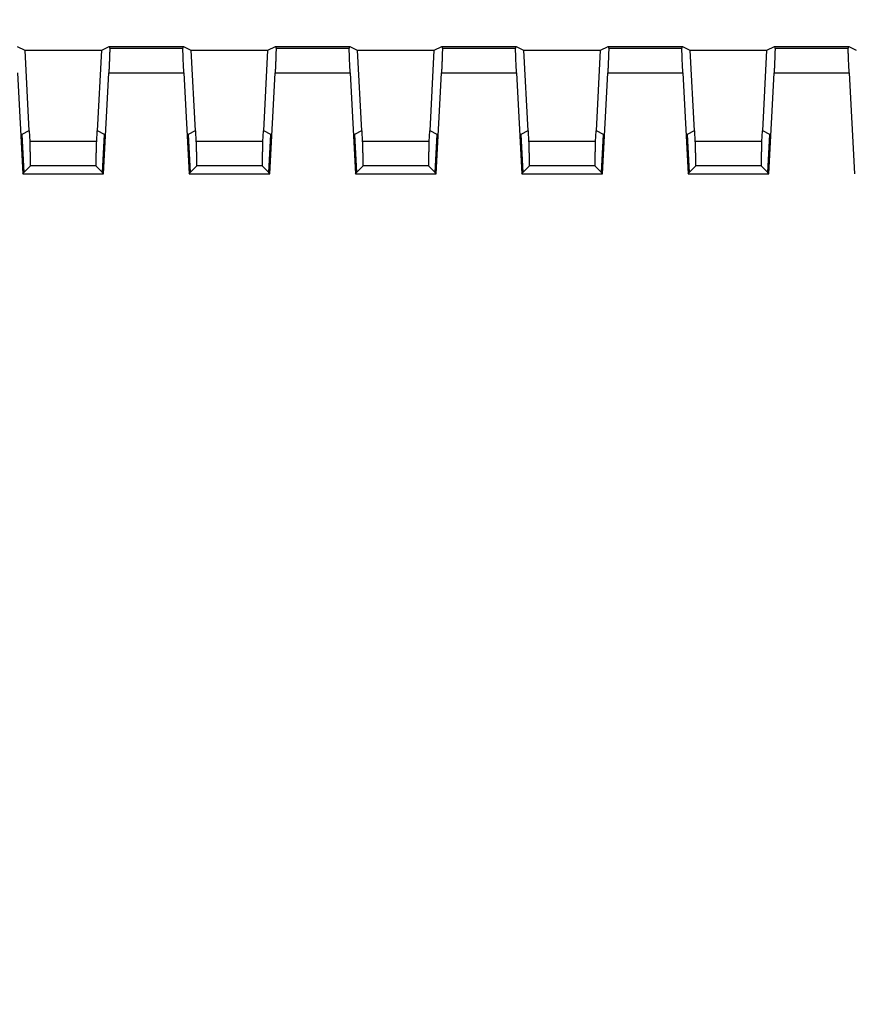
# Model space of a CAD drawing. Header units: millimetres. Extents: x 10 to 410, y 10 to 314.
# Tile 17 of 31: x 249 to 266, y 154 to 174. Entities that reach past the tile are written whole.
import ezdxf

# ---------------------------------------------------------------- set-up
doc = ezdxf.new("R2010")
doc.units = ezdxf.units.MM
doc.header["$LTSCALE"] = 1.5
doc.layers.add('DIMENSIONS', color=140, linetype='Continuous', lineweight=25)
doc.styles.add('SLDTEXTSTYLE0', font='TXT', dxfattribs={"width": 0.7})
doc.dimstyles.new('SLDDIMSTYLE2', dxfattribs={"dimtxt": 3.237012, "dimasz": 4.953, "dimexe": 0, "dimexo": 0.0625, "dimgap": 0.809253, "dimtad": 0, "dimtih": 1, "dimtoh": 1, "dimrnd": 1e-09, "dimzin": 4, "dimdsep": 46, "dimtxsty": 'SLDTEXTSTYLE0', "dimsah": 1, "dimcen": 0.09, "dimadec": 0, "dimazin": 1, "dimtfac": 1, "dimtofl": 0, "dimtmove": 0, "dimatfit": 3, "dimfxl": 0, "dimfrac": 2, "dimtolj": 1, "dimtzin": 12, "dimarcsym": 0})

# ---------------------------------------------------------------- blocks, each defined once
blk = doc.blocks.new('_D_2')
at = {"layer": 'DIMENSIONS'}
for p, q in [((161.61, 130.737), (161.61, 197.796)), ((276.61, 152.945), (276.61, 197.796)), ((161.61, 193.033), (209.618, 193.033)), ((214.004, 193.033), (212.917, 193.033)), ((212.917, 193.033), (212.917, 187.889)), ((223.623, 193.033), (224.71, 193.033)), ((224.71, 193.033), (224.71, 187.889)), ((276.61, 193.033), (228.01, 193.033)), ((212.917, 187.889), (214.004, 187.889)), ((224.71, 187.889), (223.623, 187.889))]:
    blk.add_line(p, q, dxfattribs=at)
for points in [[(161.61, 193.033), (166.563, 192.271), (166.563, 193.795)], [(276.61, 193.033), (271.657, 193.795), (271.657, 192.271)]]:
    blk.add_solid(points, dxfattribs=at)
at = {"layer": 'DIMENSIONS', "char_height": 3.175, "attachment_point": 1, "style": 'SLDTEXTSTYLE0'}
for s, insert in [('115.0', (212.658, 197.851)), ('4.53', (214.004, 191.982))]:
    blk.add_mtext(s, dxfattribs=dict(at, insert=insert))

msp = doc.modelspace()

# ---------------------------------------------------------------- linework, layer by layer
for p, q in [((248.496, 173.727), (248.648, 173.653)), ((248.648, 173.653), (248.735, 172.001)), ((248.648, 173.653), (250.222, 173.653)), ((250.136, 172.001), (250.222, 173.653)), ((250.222, 173.653), (250.375, 173.727)), ((250.375, 173.727), (250.386, 173.686)), ((250.375, 173.727), (251.896, 173.727)), ((251.884, 173.686), (250.386, 173.686)), ((251.884, 173.686), (251.896, 173.727)), ((251.896, 173.727), (252.048, 173.653)), ((252.048, 173.653), (252.135, 172.001)), ((252.048, 173.653), (253.622, 173.653)), ((253.536, 172.001), (253.622, 173.653)), ((253.622, 173.653), (253.775, 173.727)), ((253.775, 173.727), (253.786, 173.686)), ((253.775, 173.727), (255.296, 173.727)), ((255.284, 173.686), (253.786, 173.686)), ((255.284, 173.686), (255.296, 173.727)), ((255.296, 173.727), (255.448, 173.653)), ((255.448, 173.653), (255.535, 172.001)), ((255.448, 173.653), (257.022, 173.653)), ((256.936, 172.001), (257.022, 173.653)), ((257.022, 173.653), (257.175, 173.727)), ((257.175, 173.727), (257.186, 173.686)), ((257.175, 173.727), (258.696, 173.727)), ((258.684, 173.686), (257.186, 173.686)), ((258.684, 173.686), (258.696, 173.727)), ((258.696, 173.727), (258.848, 173.653)), ((258.848, 173.653), (258.935, 172.001)), ((258.848, 173.653), (260.422, 173.653)), ((260.336, 172.001), (260.422, 173.653)), ((260.422, 173.653), (260.575, 173.727)), ((260.575, 173.727), (260.586, 173.686)), ((260.575, 173.727), (262.096, 173.727)), ((262.084, 173.686), (260.586, 173.686)), ((262.084, 173.686), (262.096, 173.727)), ((262.096, 173.727), (262.248, 173.653)), ((262.248, 173.653), (262.335, 172.001)), ((262.248, 173.653), (263.822, 173.653)), ((263.736, 172.001), (263.822, 173.653)), ((263.822, 173.653), (263.975, 173.727)), ((263.975, 173.727), (263.986, 173.686)), ((263.975, 173.727), (265.496, 173.727)), ((265.484, 173.686), (263.986, 173.686)), ((265.484, 173.686), (265.496, 173.727)), ((265.496, 173.727), (265.648, 173.653)), ((248.502, 173.187), (248.61, 171.127)), ((248.502, 173.187), (248.61, 171.127)), ((250.26, 171.127), (250.368, 173.187)), ((250.26, 171.127), (250.368, 173.187)), ((250.368, 173.187), (251.902, 173.187)), ((250.368, 173.187), (251.902, 173.187)), ((251.902, 173.187), (252.01, 171.127)), ((251.902, 173.187), (252.01, 171.127)), ((253.66, 171.127), (253.768, 173.187)), ((253.66, 171.127), (253.768, 173.187)), ((253.768, 173.187), (255.302, 173.187)), ((253.768, 173.187), (255.302, 173.187)), ((255.302, 173.187), (255.41, 171.127)), ((255.302, 173.187), (255.41, 171.127)), ((257.06, 171.127), (257.168, 173.187)), ((257.06, 171.127), (257.168, 173.187)), ((257.168, 173.187), (258.702, 173.187)), ((257.168, 173.187), (258.702, 173.187)), ((258.702, 173.187), (258.81, 171.127)), ((258.702, 173.187), (258.81, 171.127)), ((260.46, 171.127), (260.568, 173.187)), ((260.46, 171.127), (260.568, 173.187)), ((260.568, 173.187), (262.102, 173.187)), ((260.568, 173.187), (262.102, 173.187)), ((262.102, 173.187), (262.21, 171.127)), ((262.102, 173.187), (262.21, 171.127)), ((263.86, 171.127), (263.968, 173.187)), ((263.86, 171.127), (263.968, 173.187)), ((263.968, 173.187), (265.502, 173.187)), ((263.968, 173.187), (265.502, 173.187)), ((265.502, 173.187), (265.61, 171.127)), ((265.502, 173.187), (265.61, 171.127)), ((248.735, 172.001), (248.59, 171.927)), ((248.59, 171.927), (248.631, 171.149)), ((248.75, 172.001), (248.735, 172.001)), ((248.757, 171.788), (248.75, 172.001)), ((250.121, 172.001), (250.113, 171.788)), ((250.136, 172.001), (250.121, 172.001)), ((250.28, 171.927), (250.136, 172.001)), ((250.239, 171.149), (250.28, 171.927)), ((252.135, 172.001), (251.99, 171.927)), ((251.99, 171.927), (252.031, 171.149)), ((252.15, 172.001), (252.135, 172.001)), ((252.157, 171.788), (252.15, 172.001)), ((253.521, 172.001), (253.513, 171.788)), ((253.536, 172.001), (253.521, 172.001)), ((253.68, 171.927), (253.536, 172.001)), ((253.639, 171.149), (253.68, 171.927)), ((255.535, 172.001), (255.39, 171.927)), ((255.39, 171.927), (255.431, 171.149)), ((255.55, 172.001), (255.535, 172.001)), ((255.557, 171.788), (255.55, 172.001)), ((256.921, 172.001), (256.913, 171.788)), ((256.936, 172.001), (256.921, 172.001)), ((257.08, 171.927), (256.936, 172.001)), ((257.039, 171.149), (257.08, 171.927)), ((258.935, 172.001), (258.79, 171.927)), ((258.79, 171.927), (258.831, 171.149)), ((258.95, 172.001), (258.935, 172.001)), ((258.957, 171.788), (258.95, 172.001)), ((260.321, 172.001), (260.313, 171.788)), ((260.336, 172.001), (260.321, 172.001)), ((260.48, 171.927), (260.336, 172.001)), ((260.439, 171.149), (260.48, 171.927)), ((262.335, 172.001), (262.19, 171.927)), ((262.19, 171.927), (262.231, 171.149)), ((262.35, 172.001), (262.335, 172.001)), ((262.357, 171.788), (262.35, 172.001)), ((263.721, 172.001), (263.713, 171.788)), ((263.736, 172.001), (263.721, 172.001)), ((263.88, 171.927), (263.736, 172.001)), ((263.839, 171.149), (263.88, 171.927)), ((250.113, 171.788), (248.757, 171.788)), ((253.513, 171.788), (252.157, 171.788)), ((256.913, 171.788), (255.557, 171.788)), ((260.313, 171.788), (258.957, 171.788)), ((263.713, 171.788), (262.357, 171.788)), ((248.631, 171.149), (248.766, 171.288)), ((250.104, 171.288), (248.766, 171.288)), ((250.239, 171.149), (250.104, 171.288)), ((252.166, 171.288), (252.031, 171.149)), ((253.504, 171.288), (252.166, 171.288)), ((253.639, 171.149), (253.504, 171.288)), ((255.566, 171.288), (255.431, 171.149)), ((256.904, 171.288), (255.566, 171.288)), ((257.039, 171.149), (256.904, 171.288)), ((258.966, 171.288), (258.831, 171.149)), ((260.304, 171.288), (258.966, 171.288)), ((260.439, 171.149), (260.304, 171.288)), ((262.366, 171.288), (262.231, 171.149)), ((263.704, 171.288), (262.366, 171.288)), ((263.839, 171.149), (263.704, 171.288)), ((248.61, 171.127), (248.631, 171.149)), ((248.61, 171.127), (250.26, 171.127)), ((248.61, 171.127), (250.26, 171.127)), ((250.26, 171.127), (250.239, 171.149)), ((252.01, 171.127), (252.031, 171.149)), ((252.01, 171.127), (253.66, 171.127)), ((252.01, 171.127), (253.66, 171.127)), ((253.66, 171.127), (253.639, 171.149)), ((255.41, 171.127), (255.431, 171.149)), ((255.41, 171.127), (257.06, 171.127)), ((255.41, 171.127), (257.06, 171.127)), ((257.06, 171.127), (257.039, 171.149)), ((258.81, 171.127), (258.831, 171.149)), ((258.81, 171.127), (260.46, 171.127)), ((258.81, 171.127), (260.46, 171.127)), ((260.46, 171.127), (260.439, 171.149)), ((262.21, 171.127), (262.231, 171.149)), ((262.21, 171.127), (263.86, 171.127)), ((262.21, 171.127), (263.86, 171.127)), ((263.86, 171.127), (263.839, 171.149))]:
    msp.add_line(p, q)
for points, knots in [([(250.386, 173.686), (250.386, 173.684), (250.387, 173.68), (250.387, 173.662), (250.386, 173.635), (250.385, 173.598), (250.384, 173.551), (250.382, 173.494), (250.379, 173.427), (250.376, 173.353), (250.372, 173.272), (250.37, 173.215), (250.368, 173.187)], [0, 0, 0, 0, 0.087354, 0.177505, 0.27046, 0.366223, 0.464799, 0.566191, 0.670405, 0.777442, 0.887306, 1, 1, 1, 1]), ([(250.386, 173.686), (250.386, 173.684), (250.387, 173.68), (250.387, 173.662), (250.386, 173.635), (250.385, 173.598), (250.384, 173.551), (250.382, 173.494), (250.379, 173.427), (250.376, 173.353), (250.372, 173.272), (250.37, 173.215), (250.368, 173.187)], [0, 0, 0, 0, 0.087354, 0.177505, 0.27046, 0.366223, 0.464799, 0.566191, 0.670405, 0.777442, 0.887306, 1, 1, 1, 1]), ([(251.902, 173.187), (251.901, 173.211), (251.899, 173.258), (251.895, 173.326), (251.892, 173.391), (251.89, 173.45), (251.888, 173.504), (251.886, 173.551), (251.885, 173.591), (251.884, 173.624), (251.884, 173.65), (251.883, 173.669), (251.884, 173.682), (251.884, 173.685), (251.884, 173.686)], [0, 0, 0, 0, 0.094115, 0.186263, 0.276446, 0.364666, 0.450923, 0.535222, 0.617562, 0.697949, 0.776382, 0.852867, 0.927405, 1, 1, 1, 1]), ([(251.902, 173.187), (251.901, 173.211), (251.899, 173.258), (251.895, 173.326), (251.892, 173.391), (251.89, 173.45), (251.888, 173.504), (251.886, 173.551), (251.885, 173.591), (251.884, 173.624), (251.884, 173.65), (251.883, 173.669), (251.884, 173.682), (251.884, 173.685), (251.884, 173.686)], [0, 0, 0, 0, 0.0941151, 0.1862633, 0.2764461, 0.3646655, 0.4509233, 0.5352215, 0.6175625, 0.6979486, 0.7763824, 0.8528668, 0.9274049, 1, 1, 1, 1]), ([(253.786, 173.686), (253.786, 173.684), (253.787, 173.68), (253.787, 173.662), (253.786, 173.635), (253.785, 173.598), (253.784, 173.551), (253.782, 173.494), (253.779, 173.427), (253.776, 173.353), (253.772, 173.272), (253.77, 173.215), (253.768, 173.187)], [0, 0, 0, 0, 0.087354, 0.177505, 0.27046, 0.366223, 0.464799, 0.566191, 0.670405, 0.777442, 0.887306, 1, 1, 1, 1]), ([(253.786, 173.686), (253.786, 173.684), (253.787, 173.68), (253.787, 173.662), (253.786, 173.635), (253.785, 173.598), (253.784, 173.551), (253.782, 173.494), (253.779, 173.427), (253.776, 173.353), (253.772, 173.272), (253.77, 173.215), (253.768, 173.187)], [0, 0, 0, 0, 0.087354, 0.177505, 0.27046, 0.366223, 0.464799, 0.566191, 0.670405, 0.777442, 0.887306, 1, 1, 1, 1]), ([(255.302, 173.187), (255.301, 173.211), (255.299, 173.258), (255.295, 173.326), (255.292, 173.391), (255.29, 173.45), (255.288, 173.504), (255.286, 173.551), (255.285, 173.591), (255.284, 173.624), (255.284, 173.65), (255.283, 173.669), (255.284, 173.682), (255.284, 173.685), (255.284, 173.686)], [0, 0, 0, 0, 0.094115, 0.186263, 0.276446, 0.364666, 0.450923, 0.535222, 0.617562, 0.697949, 0.776382, 0.852867, 0.927405, 1, 1, 1, 1]), ([(255.302, 173.187), (255.301, 173.211), (255.299, 173.258), (255.295, 173.326), (255.292, 173.391), (255.29, 173.45), (255.288, 173.504), (255.286, 173.551), (255.285, 173.591), (255.284, 173.624), (255.284, 173.65), (255.283, 173.669), (255.284, 173.682), (255.284, 173.685), (255.284, 173.686)], [0, 0, 0, 0, 0.094115, 0.186263, 0.276446, 0.364666, 0.450923, 0.535222, 0.617562, 0.697949, 0.776382, 0.852867, 0.927405, 1, 1, 1, 1]), ([(257.186, 173.686), (257.186, 173.684), (257.187, 173.68), (257.187, 173.662), (257.186, 173.635), (257.185, 173.598), (257.184, 173.551), (257.182, 173.494), (257.179, 173.427), (257.176, 173.353), (257.172, 173.272), (257.17, 173.215), (257.168, 173.187)], [0, 0, 0, 0, 0.087354, 0.177505, 0.27046, 0.366223, 0.464799, 0.566191, 0.670405, 0.777442, 0.887306, 1, 1, 1, 1]), ([(257.186, 173.686), (257.186, 173.684), (257.187, 173.68), (257.187, 173.662), (257.186, 173.635), (257.185, 173.598), (257.184, 173.551), (257.182, 173.494), (257.179, 173.427), (257.176, 173.353), (257.172, 173.272), (257.17, 173.215), (257.168, 173.187)], [0, 0, 0, 0, 0.0873537, 0.1775051, 0.2704599, 0.366223, 0.4647988, 0.5661915, 0.6704048, 0.7774419, 0.8873061, 1, 1, 1, 1]), ([(258.702, 173.187), (258.701, 173.211), (258.699, 173.258), (258.695, 173.326), (258.692, 173.391), (258.69, 173.45), (258.688, 173.504), (258.686, 173.551), (258.685, 173.591), (258.684, 173.624), (258.684, 173.65), (258.683, 173.669), (258.684, 173.682), (258.684, 173.685), (258.684, 173.686)], [0, 0, 0, 0, 0.0941151, 0.1862633, 0.2764461, 0.3646655, 0.4509233, 0.5352215, 0.6175625, 0.6979486, 0.7763824, 0.8528668, 0.9274049, 1, 1, 1, 1]), ([(258.702, 173.187), (258.701, 173.211), (258.699, 173.258), (258.695, 173.326), (258.692, 173.391), (258.69, 173.45), (258.688, 173.504), (258.686, 173.551), (258.685, 173.591), (258.684, 173.624), (258.684, 173.65), (258.683, 173.669), (258.684, 173.682), (258.684, 173.685), (258.684, 173.686)], [0, 0, 0, 0, 0.094115, 0.186263, 0.276446, 0.364666, 0.450923, 0.535222, 0.617562, 0.697949, 0.776382, 0.852867, 0.927405, 1, 1, 1, 1]), ([(260.586, 173.686), (260.586, 173.684), (260.587, 173.68), (260.587, 173.662), (260.586, 173.635), (260.585, 173.598), (260.584, 173.551), (260.582, 173.494), (260.579, 173.427), (260.576, 173.353), (260.572, 173.272), (260.57, 173.215), (260.568, 173.187)], [0, 0, 0, 0, 0.0873537, 0.1775051, 0.2704599, 0.366223, 0.4647988, 0.5661915, 0.6704048, 0.7774419, 0.8873061, 1, 1, 1, 1]), ([(260.586, 173.686), (260.586, 173.684), (260.587, 173.68), (260.587, 173.662), (260.586, 173.635), (260.585, 173.598), (260.584, 173.551), (260.582, 173.494), (260.579, 173.427), (260.576, 173.353), (260.572, 173.272), (260.57, 173.215), (260.568, 173.187)], [0, 0, 0, 0, 0.087354, 0.177505, 0.27046, 0.366223, 0.464799, 0.566191, 0.670405, 0.777442, 0.887306, 1, 1, 1, 1]), ([(262.102, 173.187), (262.101, 173.211), (262.099, 173.258), (262.095, 173.326), (262.092, 173.391), (262.09, 173.45), (262.088, 173.504), (262.086, 173.551), (262.085, 173.591), (262.084, 173.624), (262.084, 173.65), (262.083, 173.669), (262.084, 173.682), (262.084, 173.685), (262.084, 173.686)], [0, 0, 0, 0, 0.094115, 0.186263, 0.276446, 0.364666, 0.450923, 0.535222, 0.617562, 0.697949, 0.776382, 0.852867, 0.927405, 1, 1, 1, 1]), ([(262.102, 173.187), (262.101, 173.211), (262.099, 173.258), (262.095, 173.326), (262.092, 173.391), (262.09, 173.45), (262.088, 173.504), (262.086, 173.551), (262.085, 173.591), (262.084, 173.624), (262.084, 173.65), (262.083, 173.669), (262.084, 173.682), (262.084, 173.685), (262.084, 173.686)], [0, 0, 0, 0, 0.094115, 0.186263, 0.276446, 0.364666, 0.450923, 0.535222, 0.617562, 0.697949, 0.776382, 0.852867, 0.927405, 1, 1, 1, 1]), ([(263.986, 173.686), (263.986, 173.684), (263.987, 173.68), (263.987, 173.662), (263.986, 173.635), (263.985, 173.598), (263.984, 173.551), (263.982, 173.494), (263.979, 173.427), (263.976, 173.353), (263.972, 173.272), (263.97, 173.215), (263.968, 173.187)], [0, 0, 0, 0, 0.087354, 0.177505, 0.27046, 0.366223, 0.464799, 0.566191, 0.670405, 0.777442, 0.887306, 1, 1, 1, 1]), ([(263.986, 173.686), (263.986, 173.684), (263.987, 173.68), (263.987, 173.662), (263.986, 173.635), (263.985, 173.598), (263.984, 173.551), (263.982, 173.494), (263.979, 173.427), (263.976, 173.353), (263.972, 173.272), (263.97, 173.215), (263.968, 173.187)], [0, 0, 0, 0, 0.087354, 0.177505, 0.27046, 0.366223, 0.464799, 0.566191, 0.670405, 0.777442, 0.887306, 1, 1, 1, 1]), ([(265.502, 173.187), (265.501, 173.211), (265.499, 173.258), (265.495, 173.326), (265.492, 173.391), (265.49, 173.45), (265.488, 173.504), (265.486, 173.551), (265.485, 173.591), (265.484, 173.624), (265.484, 173.65), (265.483, 173.669), (265.484, 173.682), (265.484, 173.685), (265.484, 173.686)], [0, 0, 0, 0, 0.0941151, 0.1862633, 0.2764461, 0.3646655, 0.4509233, 0.5352215, 0.6175625, 0.6979486, 0.7763824, 0.8528668, 0.9274049, 1, 1, 1, 1]), ([(265.502, 173.187), (265.501, 173.211), (265.499, 173.258), (265.495, 173.326), (265.492, 173.391), (265.49, 173.45), (265.488, 173.504), (265.486, 173.551), (265.485, 173.591), (265.484, 173.624), (265.484, 173.65), (265.483, 173.669), (265.484, 173.682), (265.484, 173.685), (265.484, 173.686)], [0, 0, 0, 0, 0.094115, 0.186263, 0.276446, 0.364666, 0.450923, 0.535222, 0.617562, 0.697949, 0.776382, 0.852867, 0.927405, 1, 1, 1, 1]), ([(248.766, 171.288), (248.766, 171.29), (248.767, 171.292), (248.767, 171.305), (248.768, 171.329), (248.768, 171.37), (248.767, 171.435), (248.765, 171.514), (248.763, 171.602), (248.76, 171.695), (248.758, 171.757), (248.757, 171.788)], [0, 0, 0, 0, 0.079662, 0.159361, 0.240324, 0.368661, 0.499993, 0.628348, 0.759712, 0.879124, 1, 1, 1, 1]), ([(248.766, 171.288), (248.766, 171.29), (248.767, 171.292), (248.767, 171.305), (248.768, 171.329), (248.768, 171.37), (248.767, 171.435), (248.765, 171.514), (248.763, 171.602), (248.76, 171.695), (248.758, 171.757), (248.757, 171.788)], [0, 0, 0, 0, 0.079662, 0.159361, 0.240324, 0.368661, 0.499993, 0.628348, 0.759712, 0.879124, 1, 1, 1, 1]), ([(250.113, 171.788), (250.113, 171.768), (250.111, 171.727), (250.109, 171.665), (250.107, 171.594), (250.105, 171.515), (250.103, 171.436), (250.103, 171.371), (250.102, 171.325), (250.103, 171.295), (250.104, 171.291), (250.104, 171.288)], [0, 0, 0, 0, 0.079699, 0.159432, 0.240426, 0.368797, 0.500142, 0.628485, 0.759814, 0.879179, 1, 1, 1, 1]), ([(250.113, 171.788), (250.113, 171.768), (250.111, 171.727), (250.109, 171.665), (250.107, 171.594), (250.105, 171.515), (250.103, 171.436), (250.103, 171.371), (250.102, 171.325), (250.103, 171.295), (250.104, 171.291), (250.104, 171.288)], [0, 0, 0, 0, 0.079699, 0.159432, 0.240426, 0.368797, 0.500142, 0.628485, 0.759814, 0.879179, 1, 1, 1, 1]), ([(252.166, 171.288), (252.166, 171.29), (252.167, 171.292), (252.167, 171.305), (252.168, 171.329), (252.168, 171.37), (252.167, 171.435), (252.165, 171.514), (252.163, 171.602), (252.16, 171.695), (252.158, 171.757), (252.157, 171.788)], [0, 0, 0, 0, 0.079662, 0.159361, 0.240324, 0.368661, 0.499993, 0.628348, 0.759712, 0.879124, 1, 1, 1, 1]), ([(252.166, 171.288), (252.166, 171.29), (252.167, 171.292), (252.167, 171.305), (252.168, 171.329), (252.168, 171.37), (252.167, 171.435), (252.165, 171.514), (252.163, 171.602), (252.16, 171.695), (252.158, 171.757), (252.157, 171.788)], [0, 0, 0, 0, 0.079662, 0.159361, 0.240324, 0.368661, 0.499993, 0.628348, 0.759712, 0.879124, 1, 1, 1, 1]), ([(253.513, 171.788), (253.513, 171.768), (253.511, 171.727), (253.509, 171.665), (253.507, 171.594), (253.505, 171.515), (253.503, 171.436), (253.503, 171.371), (253.502, 171.325), (253.503, 171.295), (253.504, 171.291), (253.504, 171.288)], [0, 0, 0, 0, 0.079699, 0.1594323, 0.2404262, 0.3687972, 0.500142, 0.6284849, 0.7598136, 0.8791794, 1, 1, 1, 1]), ([(253.513, 171.788), (253.513, 171.768), (253.511, 171.727), (253.509, 171.665), (253.507, 171.594), (253.505, 171.515), (253.503, 171.436), (253.503, 171.371), (253.502, 171.325), (253.503, 171.295), (253.504, 171.291), (253.504, 171.288)], [0, 0, 0, 0, 0.079699, 0.159432, 0.240426, 0.368797, 0.500142, 0.628485, 0.759814, 0.879179, 1, 1, 1, 1]), ([(255.566, 171.288), (255.566, 171.29), (255.567, 171.292), (255.567, 171.305), (255.568, 171.329), (255.568, 171.37), (255.567, 171.435), (255.565, 171.514), (255.563, 171.602), (255.56, 171.695), (255.558, 171.757), (255.557, 171.788)], [0, 0, 0, 0, 0.0796621, 0.1593609, 0.2403244, 0.3686609, 0.4999934, 0.6283481, 0.7597117, 0.8791241, 1, 1, 1, 1]), ([(255.566, 171.288), (255.566, 171.29), (255.567, 171.292), (255.567, 171.305), (255.568, 171.329), (255.568, 171.37), (255.567, 171.435), (255.565, 171.514), (255.563, 171.602), (255.56, 171.695), (255.558, 171.757), (255.557, 171.788)], [0, 0, 0, 0, 0.079662, 0.159361, 0.240324, 0.368661, 0.499993, 0.628348, 0.759712, 0.879124, 1, 1, 1, 1]), ([(256.913, 171.788), (256.913, 171.768), (256.911, 171.727), (256.909, 171.665), (256.907, 171.594), (256.905, 171.515), (256.903, 171.436), (256.903, 171.371), (256.902, 171.325), (256.903, 171.295), (256.904, 171.291), (256.904, 171.288)], [0, 0, 0, 0, 0.079699, 0.159432, 0.240426, 0.368797, 0.500142, 0.628485, 0.759814, 0.879179, 1, 1, 1, 1]), ([(256.913, 171.788), (256.913, 171.768), (256.911, 171.727), (256.909, 171.665), (256.907, 171.594), (256.905, 171.515), (256.903, 171.436), (256.903, 171.371), (256.902, 171.325), (256.903, 171.295), (256.904, 171.291), (256.904, 171.288)], [0, 0, 0, 0, 0.079699, 0.159432, 0.240426, 0.368797, 0.500142, 0.628485, 0.759814, 0.879179, 1, 1, 1, 1]), ([(258.966, 171.288), (258.966, 171.29), (258.967, 171.292), (258.967, 171.305), (258.968, 171.329), (258.968, 171.37), (258.967, 171.435), (258.965, 171.514), (258.963, 171.602), (258.96, 171.695), (258.958, 171.757), (258.957, 171.788)], [0, 0, 0, 0, 0.0796621, 0.1593609, 0.2403244, 0.3686609, 0.4999934, 0.6283481, 0.7597117, 0.8791241, 1, 1, 1, 1]), ([(258.966, 171.288), (258.966, 171.29), (258.967, 171.292), (258.967, 171.305), (258.968, 171.329), (258.968, 171.37), (258.967, 171.435), (258.965, 171.514), (258.963, 171.602), (258.96, 171.695), (258.958, 171.757), (258.957, 171.788)], [0, 0, 0, 0, 0.079662, 0.159361, 0.240324, 0.368661, 0.499993, 0.628348, 0.759712, 0.879124, 1, 1, 1, 1]), ([(260.313, 171.788), (260.313, 171.768), (260.311, 171.727), (260.309, 171.665), (260.307, 171.594), (260.305, 171.515), (260.303, 171.436), (260.303, 171.371), (260.302, 171.325), (260.303, 171.295), (260.304, 171.291), (260.304, 171.288)], [0, 0, 0, 0, 0.079699, 0.159432, 0.240426, 0.368797, 0.500142, 0.628485, 0.759814, 0.879179, 1, 1, 1, 1]), ([(260.313, 171.788), (260.313, 171.768), (260.311, 171.727), (260.309, 171.665), (260.307, 171.594), (260.305, 171.515), (260.303, 171.436), (260.303, 171.371), (260.302, 171.325), (260.303, 171.295), (260.304, 171.291), (260.304, 171.288)], [0, 0, 0, 0, 0.079699, 0.159432, 0.240426, 0.368797, 0.500142, 0.628485, 0.759814, 0.879179, 1, 1, 1, 1]), ([(262.366, 171.288), (262.366, 171.29), (262.367, 171.292), (262.367, 171.305), (262.368, 171.329), (262.368, 171.37), (262.367, 171.435), (262.365, 171.514), (262.363, 171.602), (262.36, 171.695), (262.358, 171.757), (262.357, 171.788)], [0, 0, 0, 0, 0.0796621, 0.1593609, 0.2403244, 0.3686609, 0.4999934, 0.6283481, 0.7597117, 0.8791241, 1, 1, 1, 1]), ([(262.366, 171.288), (262.366, 171.29), (262.367, 171.292), (262.367, 171.305), (262.368, 171.329), (262.368, 171.37), (262.367, 171.435), (262.365, 171.514), (262.363, 171.602), (262.36, 171.695), (262.358, 171.757), (262.357, 171.788)], [0, 0, 0, 0, 0.079662, 0.159361, 0.240324, 0.368661, 0.499993, 0.628348, 0.759712, 0.879124, 1, 1, 1, 1]), ([(263.713, 171.788), (263.713, 171.768), (263.711, 171.727), (263.709, 171.665), (263.707, 171.594), (263.705, 171.515), (263.703, 171.436), (263.703, 171.371), (263.702, 171.325), (263.703, 171.295), (263.704, 171.291), (263.704, 171.288)], [0, 0, 0, 0, 0.079699, 0.1594323, 0.2404262, 0.3687972, 0.500142, 0.6284849, 0.7598136, 0.8791794, 1, 1, 1, 1]), ([(263.713, 171.788), (263.713, 171.768), (263.711, 171.727), (263.709, 171.665), (263.707, 171.594), (263.705, 171.515), (263.703, 171.436), (263.703, 171.371), (263.702, 171.325), (263.703, 171.295), (263.704, 171.291), (263.704, 171.288)], [0, 0, 0, 0, 0.079699, 0.159432, 0.240426, 0.368797, 0.500142, 0.628485, 0.759814, 0.879179, 1, 1, 1, 1])]:
    msp.add_open_spline(points, degree=3, knots=knots)

# ---------------------------------------------------------------- dimensions: what is measured, and where the dimension line sits
at = {"layer": 'DIMENSIONS'}
dim = msp.add_linear_dim(base=(276.61, 193.033), p1=(161.61, 128.832), p2=(276.61, 151.04), dimstyle='SLDDIMSTYLE2', dxfattribs=at)
dim.commit()
dim.dimension.update_dxf_attribs({"geometry": '_D_2', "text_midpoint": (218.814, 193.033), "dimtype": 160})

doc.saveas('drawing.dxf')
